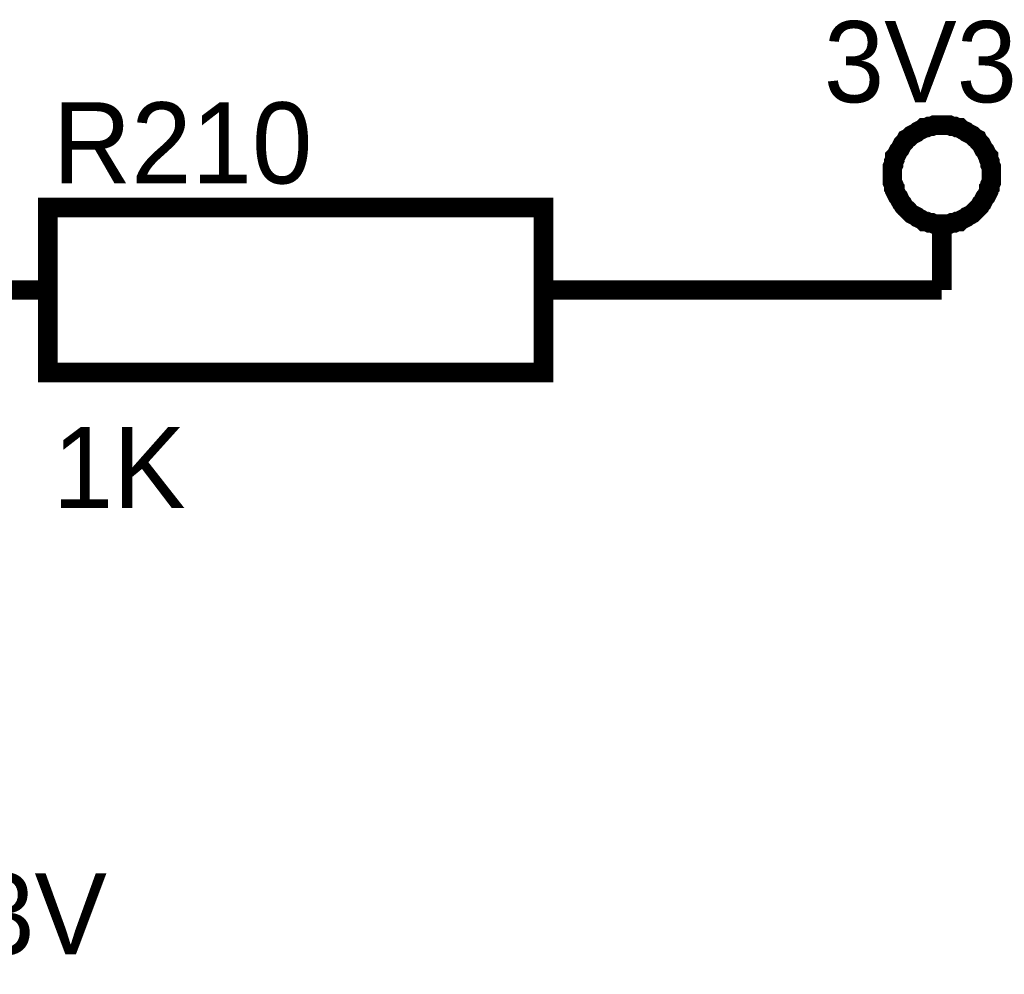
# Model space of a CAD drawing. Header units: inches. Extents: x 0 to 292, y 0 to 193.
# Tile 81 of 112: x 225 to 240, y 129 to 144. Entities that reach past the tile are written whole.
import ezdxf

# ---------------------------------------------------------------- set-up
doc = ezdxf.new("R2010")
doc.units = ezdxf.units.IN
doc.layers.add('Sheet', color=255, linetype='Continuous')

msp = doc.modelspace()

# ---------------------------------------------------------------- linework, layer by layer
at = {"layer": 'Sheet'}
for points in [[(237.974, 141.72, 0.3, 0.3, 0), (237.974, 141.759, 0.3, 0.3, 0), (237.974, 141.798, 0.3, 0.3, 0), (237.974, 141.837, 0.3, 0.3, 0), (237.994, 141.876, 0.3, 0.3, 0), (237.994, 141.915, 0.3, 0.3, 0), (238.013, 141.954, 0.3, 0.3, 0), (238.013, 141.993, 0.3, 0.3, 0), (238.033, 142.012, 0.3, 0.3, 0), (238.052, 142.051, 0.3, 0.3, 0), (238.072, 142.09, 0.3, 0.3, 0), (238.091, 142.11, 0.3, 0.3, 0), (238.111, 142.149, 0.3, 0.3, 0), (238.13, 142.188, 0.3, 0.3, 0), (238.15, 142.207, 0.3, 0.3, 0), (238.169, 142.227, 0.3, 0.3, 0), (238.189, 142.266, 0.3, 0.3, 0), (238.228, 142.285, 0.3, 0.3, 0), (238.247, 142.305, 0.3, 0.3, 0), (238.266, 142.324, 0.3, 0.3, 0), (238.305, 142.344, 0.3, 0.3, 0), (238.344, 142.363, 0.3, 0.3, 0), (238.364, 142.383, 0.3, 0.3, 0), (238.403, 142.402, 0.3, 0.3, 0), (238.442, 142.422, 0.3, 0.3, 0), (238.461, 142.441, 0.3, 0.3, 0), (238.5, 142.441, 0.3, 0.3, 0), (238.539, 142.461, 0.3, 0.3, 0), (238.578, 142.461, 0.3, 0.3, 0), (238.617, 142.48, 0.3, 0.3, 0), (238.656, 142.48, 0.3, 0.3, 0), (238.695, 142.48, 0.3, 0.3, 0), (238.734, 142.48, 0.3, 0.3, 0)], [(238.734, 142.48, 0.3, 0.3, 0), (238.734, 142.48, 0.3, 0.3, 0)], [(238.734, 142.48, 0.3, 0.3, 0), (238.773, 142.48, 0.3, 0.3, 0), (238.812, 142.48, 0.3, 0.3, 0), (238.851, 142.48, 0.3, 0.3, 0), (238.89, 142.461, 0.3, 0.3, 0), (238.929, 142.461, 0.3, 0.3, 0), (238.968, 142.441, 0.3, 0.3, 0), (239.007, 142.441, 0.3, 0.3, 0), (239.026, 142.422, 0.3, 0.3, 0), (239.065, 142.402, 0.3, 0.3, 0), (239.104, 142.383, 0.3, 0.3, 0), (239.124, 142.363, 0.3, 0.3, 0), (239.163, 142.344, 0.3, 0.3, 0), (239.202, 142.324, 0.3, 0.3, 0), (239.221, 142.305, 0.3, 0.3, 0), (239.241, 142.285, 0.3, 0.3, 0), (239.28, 142.266, 0.3, 0.3, 0), (239.299, 142.227, 0.3, 0.3, 0), (239.319, 142.207, 0.3, 0.3, 0), (239.338, 142.188, 0.3, 0.3, 0), (239.358, 142.149, 0.3, 0.3, 0), (239.377, 142.11, 0.3, 0.3, 0), (239.397, 142.09, 0.3, 0.3, 0), (239.416, 142.051, 0.3, 0.3, 0), (239.435, 142.012, 0.3, 0.3, 0), (239.455, 141.993, 0.3, 0.3, 0), (239.455, 141.954, 0.3, 0.3, 0), (239.474, 141.915, 0.3, 0.3, 0), (239.474, 141.876, 0.3, 0.3, 0), (239.494, 141.837, 0.3, 0.3, 0), (239.494, 141.798, 0.3, 0.3, 0), (239.494, 141.759, 0.3, 0.3, 0), (239.494, 141.72, 0.3, 0.3, 0)], [(238.734, 140.96, 0.3, 0.3, 0), (238.695, 140.96, 0.3, 0.3, 0), (238.656, 140.96, 0.3, 0.3, 0), (238.617, 140.96, 0.3, 0.3, 0), (238.578, 140.979, 0.3, 0.3, 0), (238.539, 140.979, 0.3, 0.3, 0), (238.5, 140.999, 0.3, 0.3, 0), (238.461, 140.999, 0.3, 0.3, 0), (238.442, 141.018, 0.3, 0.3, 0), (238.403, 141.038, 0.3, 0.3, 0), (238.364, 141.057, 0.3, 0.3, 0), (238.344, 141.077, 0.3, 0.3, 0), (238.305, 141.096, 0.3, 0.3, 0), (238.266, 141.116, 0.3, 0.3, 0), (238.247, 141.135, 0.3, 0.3, 0), (238.228, 141.155, 0.3, 0.3, 0), (238.189, 141.194, 0.3, 0.3, 0), (238.169, 141.213, 0.3, 0.3, 0), (238.15, 141.233, 0.3, 0.3, 0), (238.13, 141.272, 0.3, 0.3, 0), (238.111, 141.291, 0.3, 0.3, 0), (238.091, 141.33, 0.3, 0.3, 0), (238.072, 141.369, 0.3, 0.3, 0), (238.052, 141.389, 0.3, 0.3, 0), (238.033, 141.428, 0.3, 0.3, 0), (238.013, 141.467, 0.3, 0.3, 0), (238.013, 141.505, 0.3, 0.3, 0), (237.994, 141.525, 0.3, 0.3, 0), (237.994, 141.564, 0.3, 0.3, 0), (237.974, 141.603, 0.3, 0.3, 0), (237.974, 141.642, 0.3, 0.3, 0), (237.974, 141.681, 0.3, 0.3, 0), (237.974, 141.72, 0.3, 0.3, 0)], [(237.974, 141.72, 0.3, 0.3, 0), (237.974, 141.72, 0.3, 0.3, 0)], [(239.494, 141.72, 0.3, 0.3, 0), (239.494, 141.681, 0.3, 0.3, 0), (239.494, 141.642, 0.3, 0.3, 0), (239.494, 141.603, 0.3, 0.3, 0), (239.474, 141.564, 0.3, 0.3, 0), (239.474, 141.525, 0.3, 0.3, 0), (239.455, 141.505, 0.3, 0.3, 0), (239.455, 141.467, 0.3, 0.3, 0), (239.435, 141.428, 0.3, 0.3, 0), (239.416, 141.389, 0.3, 0.3, 0), (239.397, 141.369, 0.3, 0.3, 0), (239.377, 141.33, 0.3, 0.3, 0), (239.358, 141.291, 0.3, 0.3, 0), (239.338, 141.272, 0.3, 0.3, 0), (239.319, 141.233, 0.3, 0.3, 0), (239.299, 141.213, 0.3, 0.3, 0), (239.28, 141.194, 0.3, 0.3, 0), (239.241, 141.155, 0.3, 0.3, 0), (239.221, 141.135, 0.3, 0.3, 0), (239.202, 141.116, 0.3, 0.3, 0), (239.163, 141.096, 0.3, 0.3, 0), (239.124, 141.077, 0.3, 0.3, 0), (239.104, 141.057, 0.3, 0.3, 0), (239.065, 141.038, 0.3, 0.3, 0), (239.026, 141.018, 0.3, 0.3, 0), (239.007, 140.999, 0.3, 0.3, 0), (238.968, 140.999, 0.3, 0.3, 0), (238.929, 140.979, 0.3, 0.3, 0), (238.89, 140.979, 0.3, 0.3, 0), (238.851, 140.96, 0.3, 0.3, 0), (238.812, 140.96, 0.3, 0.3, 0), (238.773, 140.96, 0.3, 0.3, 0), (238.734, 140.96, 0.3, 0.3, 0)], [(239.494, 141.72, 0.3, 0.3, 0), (239.494, 141.72, 0.3, 0.3, 0), (239.494, 141.72, 0.3, 0.3, 0), (239.494, 141.72, 0.3, 0.3, 0), (239.494, 141.72, 0.3, 0.3, 0), (239.494, 141.72, 0.3, 0.3, 0), (239.494, 141.72, 0.3, 0.3, 0), (239.494, 141.72, 0.3, 0.3, 0), (239.494, 141.72, 0.3, 0.3, 0), (239.494, 141.72, 0.3, 0.3, 0), (239.494, 141.72, 0.3, 0.3, 0), (239.494, 141.72, 0.3, 0.3, 0), (239.494, 141.72, 0.3, 0.3, 0), (239.494, 141.72, 0.3, 0.3, 0), (239.494, 141.72, 0.3, 0.3, 0), (239.494, 141.72, 0.3, 0.3, 0), (239.494, 141.72, 0.3, 0.3, 0), (239.494, 141.72, 0.3, 0.3, 0), (239.494, 141.72, 0.3, 0.3, 0), (239.494, 141.72, 0.3, 0.3, 0), (239.494, 141.72, 0.3, 0.3, 0), (239.494, 141.72, 0.3, 0.3, 0), (239.494, 141.72, 0.3, 0.3, 0), (239.494, 141.72, 0.3, 0.3, 0), (239.494, 141.72, 0.3, 0.3, 0), (239.494, 141.72, 0.3, 0.3, 0), (239.494, 141.72, 0.3, 0.3, 0), (239.494, 141.72, 0.3, 0.3, 0), (239.494, 141.72, 0.3, 0.3, 0), (239.494, 141.72, 0.3, 0.3, 0), (239.494, 141.72, 0.3, 0.3, 0), (239.494, 141.72, 0.3, 0.3, 0), (239.494, 141.72, 0.3, 0.3, 0)], [(239.494, 141.72, 0.3, 0.3, 0), (239.494, 141.72, 0.3, 0.3, 0)], [(238.734, 139.946, 0.3, 0.3, 0), (238.734, 140.96, 0.3, 0.3, 0)], [(224.998, 139.946, 0.3, 0.3, 0), (222.991, 139.946, 0.3, 0.3, 0)], [(232.616, 139.946, 0.3, 0.3, 0), (234.604, 139.946, 0.3, 0.3, 0)], [(238.734, 139.946, 0.3, 0.3, 0), (234.604, 139.946, 0.3, 0.3, 0)]]:
    msp.add_lwpolyline(points, format="xyseb", dxfattribs=at)
for points in [[(224.998, 141.213, 0.3, 0.3, 0), (232.616, 141.213, 0.3, 0.3, 0), (232.616, 138.679, 0.3, 0.3, 0), (224.998, 138.679, 0.3, 0.3, 0), (224.998, 141.213, 0.3, 0.3, 0)], [(224.998, 141.213, 0.0991, 0.0991, 0), (224.998, 138.679, 0.0991, 0.0991, 0), (232.616, 138.679, 0.0991, 0.0991, 0), (232.616, 141.213, 0.0991, 0.0991, 0), (224.998, 141.213, 0.0991, 0.0991, 0), (224.998, 141.213, 0.0991, 0.0991, 0)]]:
    msp.add_lwpolyline(points, format="xyseb", close=True, dxfattribs=at)

# ---------------------------------------------------------------- texts
for s, p in [('3V3', (236.922, 142.831)), ('R210', (225.076, 141.583)), ('1K', (225.076, 136.594)), ('100nF/6.3V', (217.282, 129.733))]:
    msp.add_text(s, height=1.2474, dxfattribs=at).set_placement(p)

doc.saveas('drawing.dxf')
